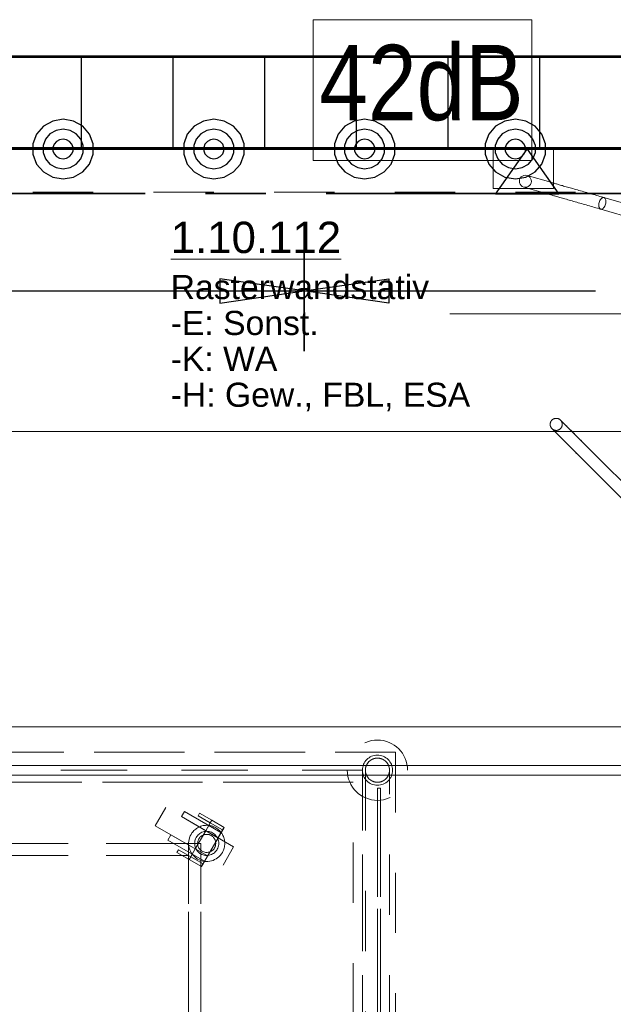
# Model space of a CAD drawing. Header units: metres. Extents: x 29.9 to 45.4, y 22.2 to 35.7.
# Tile 30 of 41: x 38.1 to 39.1, y 31.7 to 33.3. Entities that reach past the tile are written whole.
import ezdxf

# ---------------------------------------------------------------- set-up
doc = ezdxf.new("R2010")
doc.units = ezdxf.units.M
for name, pattern in [('_Rasterlinie_', [0.0075, 0.004, -0.001, 0.0015, -0.001]), ('IMPORT-STRICHPUNKT2_S5 _5_', [1, 0.7, -0.1, 0.1, -0.1]), ('Verdeckt', [0.007144, 0.004763, -0.002381])]:
    doc.linetypes.add(name, pattern=pattern)
for name, color, linetype, lineweight, true_color in [('1233-X-Ref ARC-BTG_00_dwg', 7, 'Continuous', 5, 0x767676), ('M---BAUGD------', 7, 'Continuous', 5, 0xf50000), ('M---BAUGD-DECKE---', 7, 'Continuous', 5, 0xf50000), ('M---MOBID--verdeckt', 7, 'Verdeckt', 5, 0x0f0fff)]:
    doc.layers.add(name, color=color, linetype=linetype, lineweight=lineweight, true_color=true_color)
for name, color, linetype, lineweight in [('A-FLOR', 7, 'Continuous', 9), ('A-WALL', 7, 'Continuous', 9), ('Achsen', 7, 'Continuous', 25), ('HT---MT-Einrichtung', 7, 'Continuous', 9), ('M---TEXTD------', 7, 'Continuous', 5), ('M---VERMD------', 7, 'Continuous', 5), ('M---VERMD-------50', 7, 'Continuous', 5), ('S-GRID', 7, 'Continuous', 5), ('Wand Trockenbau', 7, 'Continuous', 25)]:
    doc.layers.add(name, color=color, linetype=linetype, lineweight=lineweight)
doc.styles.add('Arial_18', font='arial.ttf', dxfattribs={"height": 0.052})
doc.styles.add('Arial_19', font='arial.ttf', dxfattribs={"height": 0.04})
doc.styles.add('Arial_3', font='arial.ttf', dxfattribs={"width": 0.83, "height": 0.125})
doc.styles.add('Arial_B', font='arialbd.ttf', dxfattribs={"width": 0.8, "height": 0.092857})
doc.dimstyles.new('HT-BEM-AFU', dxfattribs={"dimscale": 0.3048, "dimtxt": 0.091823, "dimasz": 0.164042, "dimexe": 0.164042, "dimexo": 0.0625, "dimgap": 0.016404, "dimtad": 1, "dimrnd": 0.001, "dimzin": 0, "dimdsep": 46, "dimtxsty": 'Arial_B', "dimblk1": 'OBLIQUE', "dimblk2": 'OBLIQUE', "dimsah": 1, "dimcen": 0.09, "dimdle": 0.082021, "dimazin": 0, "dimtfac": 1, "dimtdec": 4, "dimtix": 1, "dimtmove": 0, "dimatfit": 3, "dimfxl": 0.164042, "dimfxlon": 1, "dimtvp": 1, "dimtfill": 1, "dimtolj": 1, "dimtzin": 0, "dimarcsym": 2})

# ---------------------------------------------------------------- blocks, each defined once
blk = doc.blocks.new('Family - Trockenbauwand-2515856-OKFFB EG - G0641-Rö-für Ausschreibung')
at = {"layer": 'A-WALL', "lineweight": 35}
for p, q in [((6.125, 0.152), (-0.273, 0.152)), ((0, 0), (5.85, 0))]:
    blk.add_line(p, q, dxfattribs=at)
blk = doc.blocks.new('Family - Innenausbau-2516038-OKFFB EG - G0641-Rö-für Ausschreibung')
at = {"layer": 'A-FLOR'}
for p, q in [((0.0012, 0), (6.4, 0)), ((6.4, 0), (0.0012, 0))]:
    blk.add_line(p, q, dxfattribs=at)
blk = doc.blocks.new('Family - Innenausbau-2522000-OKFFB EG - G0641-Rö-für Ausschreibung')
at = {"layer": 'A-FLOR'}
for p, q in [((6.275, 4.9988), (0.425, 4.9988)), ((0.425, 4.9988), (6.275, 4.9988))]:
    blk.add_line(p, q, dxfattribs=at)
blk = doc.blocks.new('GSKKBA-5M GG-- 000V21-260422_ifc-1-OKFFB EG - G0641-Rö-für Ausschreibung')
at = {"layer": 'A-FLOR', "lineweight": 9}
for name, p in [('Family - Innenausbau-2516038-OKFFB EG - G0641-Rö-für Ausschreibung', (35.625, 33.2258)), ('Family - Innenausbau-2522000-OKFFB EG - G0641-Rö-für Ausschreibung', (35.475, 28.075))]:
    blk.add_blockref(name, p, dxfattribs=at)
at = {"layer": 'A-WALL', "lineweight": 9}
blk.add_blockref('Family - Trockenbauwand-2515856-OKFFB EG - G0641-Rö-für Ausschreibung', (35.9, 33.0738), dxfattribs=at)
blk = doc.blocks.new('HT_110110_Röntgen-Aufnahmesystem - HT_110110-9228554-OKFFB EG - G0641-Rö-für Ausschreibung')
at = {"layer": 'M---BAUGD-DECKE---'}
for p, q in [((-1.6, 1.584), (2, 1.584)), ((-1.6, 1.584), (2, 1.584)), ((2, 1.52), (-1.6, 1.52)), ((-1.6, 1.52), (2, 1.52)), ((-1.6, 1.504), (2, 1.504)), ((-1.6, 1.504), (2, 1.504))]:
    blk.add_line(p, q, dxfattribs=at)
blk = doc.blocks.new('HT_110112_Rasterwandstativ - HT_110112-9225915-OKFFB EG - G0641-Rö-für Ausschreibung')
at = {"layer": 'M---BAUGD------'}
for p, q in [((-0.4633, 0), (-0.5633, 0)), ((-0.5633, 0), (-0.4633, 0)), ((-0.5633, 0), (-0.5633, -0.0674)), ((-0.5633, 0), (-0.5633, -0.0674)), ((-0.4633, 0), (-0.4633, -0.0674)), ((-0.4633, -0.0674), (-0.4633, 0)), ((-0.4676, -0.0572), (-0.5071, -0.0459)), ((-0.5126, -0.0651), (-0.4731, -0.0764)), ((-0.4633, -0.0674), (-0.5633, -0.0674)), ((-0.5633, -0.0674), (-0.4633, -0.0674)), ((-0.1892, -0.137), (-0.3795, -0.0825)), ((-0.385, -0.1017), (-0.1947, -0.1563)), ((-0.41, -0.5215), (-0.2756, -0.6559)), ((-0.41, -0.5215), (-0.2756, -0.6559)), ((-0.2615, -0.6417), (-0.3958, -0.5074)), ((-0.2615, -0.6417), (-0.3958, -0.5074))]:
    blk.add_line(p, q, dxfattribs=at)
at = {"layer": 'M---BAUGD------', "flags": 128}
for points in [[(-0.4676, -0.0572), (-0.4673, -0.0573), (-0.4668, -0.0574), (-0.4663, -0.0576), (-0.4656, -0.0578), (-0.4649, -0.058), (-0.464, -0.0582), (-0.4631, -0.0585), (-0.462, -0.0588), (-0.4608, -0.0591), (-0.4596, -0.0595), (-0.4582, -0.0599), (-0.4568, -0.0603), (-0.4553, -0.0607), (-0.4537, -0.0612), (-0.452, -0.0617), (-0.4502, -0.0622), (-0.4483, -0.0627), (-0.4464, -0.0633), (-0.4444, -0.0639), (-0.4423, -0.0645), (-0.4401, -0.0651), (-0.4379, -0.0657), (-0.4356, -0.0664), (-0.4333, -0.067), (-0.4309, -0.0677), (-0.4285, -0.0684), (-0.426, -0.0691), (-0.4235, -0.0698), (-0.421, -0.0706), (-0.4184, -0.0713), (-0.4158, -0.0721), (-0.4131, -0.0728), (-0.4105, -0.0736), (-0.4078, -0.0743), (-0.4051, -0.0751), (-0.4024, -0.0759), (-0.3998, -0.0767), (-0.3971, -0.0774), (-0.3944, -0.0782), (-0.3917, -0.079), (-0.389, -0.0797), (-0.3864, -0.0805), (-0.3838, -0.0812), (-0.3812, -0.082), (-0.3795, -0.0825)], [(-0.385, -0.1017), (-0.3876, -0.1009), (-0.3902, -0.1002), (-0.3928, -0.0994), (-0.3955, -0.0987), (-0.3981, -0.0979), (-0.4008, -0.0972), (-0.4035, -0.0964), (-0.4062, -0.0956), (-0.4089, -0.0948), (-0.4116, -0.0941), (-0.4142, -0.0933), (-0.4169, -0.0925), (-0.4196, -0.0918), (-0.4222, -0.091), (-0.4248, -0.0903), (-0.4274, -0.0895), (-0.4299, -0.0888), (-0.4324, -0.0881), (-0.4349, -0.0874), (-0.4373, -0.0867), (-0.4396, -0.086), (-0.4419, -0.0854), (-0.4442, -0.0847), (-0.4464, -0.0841), (-0.4485, -0.0835), (-0.4506, -0.0829), (-0.4526, -0.0823), (-0.4545, -0.0818), (-0.4563, -0.0812), (-0.4581, -0.0807), (-0.4597, -0.0803), (-0.4613, -0.0798), (-0.4628, -0.0794), (-0.4642, -0.079), (-0.4655, -0.0786), (-0.4668, -0.0782), (-0.4679, -0.0779), (-0.4689, -0.0776), (-0.4698, -0.0774), (-0.4707, -0.0771), (-0.4714, -0.0769), (-0.472, -0.0767), (-0.4725, -0.0766), (-0.4729, -0.0765), (-0.4731, -0.0764)], [(-0.4658, -0.4656), (-0.4661, -0.4654), (-0.4664, -0.4651), (-0.4666, -0.4647), (-0.4669, -0.4644), (-0.4671, -0.4641), (-0.4673, -0.4638), (-0.4675, -0.4634), (-0.4677, -0.4631), (-0.4679, -0.4627), (-0.468, -0.4623), (-0.4682, -0.462), (-0.4683, -0.4616), (-0.4684, -0.4612), (-0.4685, -0.4608), (-0.4686, -0.4604), (-0.4686, -0.46), (-0.4687, -0.4596), (-0.4687, -0.4592), (-0.4687, -0.4588), (-0.4688, -0.4584), (-0.4687, -0.458), (-0.4687, -0.4576), (-0.4687, -0.4572), (-0.4686, -0.4568), (-0.4685, -0.4564), (-0.4684, -0.4561), (-0.4683, -0.4557), (-0.4682, -0.4553), (-0.4681, -0.4549), (-0.4679, -0.4545), (-0.4677, -0.4542), (-0.4676, -0.4538), (-0.4674, -0.4535), (-0.4671, -0.4531), (-0.4669, -0.4528), (-0.4667, -0.4525), (-0.4664, -0.4522), (-0.4662, -0.4519), (-0.4659, -0.4516), (-0.4658, -0.4515)], [(-0.4658, -0.4515), (-0.4655, -0.4512), (-0.4652, -0.451), (-0.4649, -0.4507), (-0.4646, -0.4505), (-0.4643, -0.4502), (-0.4639, -0.45), (-0.4636, -0.4498), (-0.4632, -0.4496), (-0.4629, -0.4495), (-0.4625, -0.4493), (-0.4621, -0.4492), (-0.4618, -0.449), (-0.4614, -0.4489), (-0.461, -0.4488), (-0.4606, -0.4487), (-0.4602, -0.4487), (-0.4598, -0.4486), (-0.4594, -0.4486), (-0.459, -0.4486), (-0.4586, -0.4486), (-0.4582, -0.4486), (-0.4578, -0.4486), (-0.4574, -0.4487), (-0.457, -0.4487), (-0.4566, -0.4488), (-0.4562, -0.4489), (-0.4558, -0.449), (-0.4555, -0.4491), (-0.4551, -0.4493), (-0.4547, -0.4494), (-0.4544, -0.4496), (-0.454, -0.4498), (-0.4537, -0.45), (-0.4533, -0.4502), (-0.453, -0.4504), (-0.4527, -0.4506), (-0.4524, -0.4509), (-0.452, -0.4512), (-0.4518, -0.4514), (-0.4517, -0.4515)], [(-0.4517, -0.4515), (-0.4516, -0.4515), (-0.4515, -0.4517), (-0.4513, -0.4519), (-0.451, -0.4522), (-0.4506, -0.4526), (-0.4501, -0.4531), (-0.4495, -0.4537), (-0.4488, -0.4543), (-0.4481, -0.4551), (-0.4473, -0.4559), (-0.4464, -0.4568), (-0.4454, -0.4578), (-0.4443, -0.4589), (-0.4431, -0.46), (-0.4419, -0.4613), (-0.4406, -0.4626), (-0.4393, -0.4639), (-0.4378, -0.4654), (-0.4363, -0.4669), (-0.4347, -0.4684), (-0.4331, -0.4701), (-0.4314, -0.4718), (-0.4297, -0.4735), (-0.4279, -0.4753), (-0.426, -0.4772), (-0.4241, -0.4791), (-0.4221, -0.481), (-0.4202, -0.483), (-0.4181, -0.4851), (-0.4161, -0.4871), (-0.414, -0.4892), (-0.4118, -0.4914), (-0.4097, -0.4935), (-0.4075, -0.4957), (-0.4053, -0.4979), (-0.4031, -0.5001), (-0.4009, -0.5023), (-0.3987, -0.5045), (-0.3964, -0.5068), (-0.3958, -0.5074)], [(-0.3958, -0.5074), (-0.398, -0.5051), (-0.4003, -0.5029), (-0.4025, -0.5007), (-0.4047, -0.4985), (-0.4069, -0.4963), (-0.4091, -0.4941), (-0.4113, -0.4919), (-0.4134, -0.4898), (-0.4155, -0.4877), (-0.4176, -0.4856), (-0.4196, -0.4836), (-0.4216, -0.4816), (-0.4236, -0.4796), (-0.4255, -0.4777), (-0.4274, -0.4758), (-0.4292, -0.474), (-0.4309, -0.4722), (-0.4327, -0.4705), (-0.4343, -0.4689), (-0.4359, -0.4673), (-0.4374, -0.4658), (-0.4389, -0.4643), (-0.4403, -0.4629), (-0.4416, -0.4616), (-0.4428, -0.4604), (-0.444, -0.4592), (-0.4451, -0.4581), (-0.4461, -0.4571), (-0.447, -0.4562), (-0.4479, -0.4553), (-0.4487, -0.4545), (-0.4493, -0.4538), (-0.4499, -0.4533), (-0.4504, -0.4527), (-0.4509, -0.4523), (-0.4512, -0.452), (-0.4515, -0.4517), (-0.4516, -0.4516), (-0.4517, -0.4515), (-0.4517, -0.4515)], [(-0.4517, -0.4515), (-0.4514, -0.4518), (-0.4511, -0.4521), (-0.4509, -0.4524), (-0.4506, -0.4527), (-0.4504, -0.453), (-0.4502, -0.4534), (-0.45, -0.4537), (-0.4498, -0.4541), (-0.4496, -0.4544), (-0.4495, -0.4548), (-0.4493, -0.4552), (-0.4492, -0.4556), (-0.4491, -0.456), (-0.449, -0.4563), (-0.4489, -0.4567), (-0.4489, -0.4571), (-0.4488, -0.4575), (-0.4488, -0.4579), (-0.4488, -0.4583), (-0.4488, -0.4587), (-0.4488, -0.4591), (-0.4488, -0.4595), (-0.4488, -0.4599), (-0.4489, -0.4603), (-0.449, -0.4607), (-0.4491, -0.4611), (-0.4492, -0.4615), (-0.4493, -0.4619), (-0.4494, -0.4622), (-0.4496, -0.4626), (-0.4498, -0.463), (-0.45, -0.4633), (-0.4501, -0.4637), (-0.4504, -0.464), (-0.4506, -0.4643), (-0.4508, -0.4647), (-0.4511, -0.465), (-0.4513, -0.4653), (-0.4516, -0.4656), (-0.4517, -0.4656)], [(-0.4658, -0.4656), (-0.4658, -0.4657), (-0.4656, -0.4658), (-0.4654, -0.466), (-0.4651, -0.4664), (-0.4647, -0.4668), (-0.4642, -0.4672), (-0.4636, -0.4678), (-0.463, -0.4685), (-0.4622, -0.4692), (-0.4614, -0.4701), (-0.4605, -0.471), (-0.4595, -0.472), (-0.4584, -0.473), (-0.4573, -0.4742), (-0.4561, -0.4754), (-0.4548, -0.4767), (-0.4534, -0.4781), (-0.452, -0.4795), (-0.4505, -0.481), (-0.4489, -0.4826), (-0.4472, -0.4842), (-0.4456, -0.4859), (-0.4438, -0.4877), (-0.442, -0.4895), (-0.4401, -0.4913), (-0.4382, -0.4932), (-0.4363, -0.4952), (-0.4343, -0.4972), (-0.4323, -0.4992), (-0.4302, -0.5013), (-0.4281, -0.5034), (-0.426, -0.5055), (-0.4238, -0.5076), (-0.4216, -0.5098), (-0.4195, -0.512), (-0.4172, -0.5142), (-0.415, -0.5164), (-0.4128, -0.5187), (-0.4106, -0.5209), (-0.41, -0.5215)], [(-0.41, -0.5215), (-0.4122, -0.5193), (-0.4144, -0.517), (-0.4166, -0.5148), (-0.4189, -0.5126), (-0.4211, -0.5104), (-0.4232, -0.5082), (-0.4254, -0.5061), (-0.4275, -0.5039), (-0.4296, -0.5018), (-0.4317, -0.4998), (-0.4338, -0.4977), (-0.4358, -0.4957), (-0.4377, -0.4938), (-0.4396, -0.4918), (-0.4415, -0.49), (-0.4433, -0.4881), (-0.4451, -0.4864), (-0.4468, -0.4847), (-0.4484, -0.483), (-0.45, -0.4814), (-0.4516, -0.4799), (-0.453, -0.4785), (-0.4544, -0.4771), (-0.4557, -0.4757), (-0.457, -0.4745), (-0.4581, -0.4733), (-0.4592, -0.4722), (-0.4602, -0.4712), (-0.4612, -0.4703), (-0.462, -0.4694), (-0.4628, -0.4687), (-0.4635, -0.468), (-0.4641, -0.4674), (-0.4646, -0.4669), (-0.465, -0.4665), (-0.4653, -0.4661), (-0.4656, -0.4659), (-0.4658, -0.4657), (-0.4658, -0.4656), (-0.4658, -0.4656)], [(-0.4517, -0.4656), (-0.452, -0.4659), (-0.4523, -0.4662), (-0.4526, -0.4664), (-0.4529, -0.4667), (-0.4532, -0.4669), (-0.4536, -0.4671), (-0.4539, -0.4673), (-0.4543, -0.4675), (-0.4546, -0.4677), (-0.455, -0.4678), (-0.4554, -0.468), (-0.4557, -0.4681), (-0.4561, -0.4682), (-0.4565, -0.4683), (-0.4569, -0.4684), (-0.4573, -0.4685), (-0.4577, -0.4685), (-0.4581, -0.4686), (-0.4585, -0.4686), (-0.4589, -0.4686), (-0.4593, -0.4686), (-0.4597, -0.4685), (-0.4601, -0.4685), (-0.4605, -0.4684), (-0.4609, -0.4683), (-0.4613, -0.4683), (-0.4617, -0.4681), (-0.462, -0.468), (-0.4624, -0.4679), (-0.4628, -0.4677), (-0.4631, -0.4676), (-0.4635, -0.4674), (-0.4638, -0.4672), (-0.4642, -0.467), (-0.4645, -0.4667), (-0.4648, -0.4665), (-0.4652, -0.4663), (-0.4655, -0.466), (-0.4657, -0.4657), (-0.4658, -0.4656)]]:
    blk.add_lwpolyline(points, dxfattribs=at)
at = {"layer": 'M---BAUGD------'}
for start_param, end_param in [(4.712389, 7.853982), (1.570796, 4.712389)]:
    blk.add_ellipse((-0.5099, -0.0555), major_axis=(0.00276, 0.00961), ratio=0.994522, start_param=start_param, end_param=end_param, dxfattribs=at)
for points, knots in [([(-0.3874, -0.0906), (-0.3877, -0.0917), (-0.3882, -0.0941), (-0.3881, -0.0967), (-0.3877, -0.0986), (-0.3872, -0.0997), (-0.3866, -0.1006), (-0.3859, -0.1013), (-0.385, -0.1017), (-0.3841, -0.1018), (-0.3831, -0.1017), (-0.3817, -0.1011), (-0.38, -0.0996), (-0.3782, -0.0969), (-0.3774, -0.0947), (-0.377, -0.0936)], [0, 0, 0, 0, 0.111111, 0.222222, 0.277778, 0.333333, 0.388889, 0.444444, 0.5, 0.555556, 0.611111, 0.666667, 0.777778, 0.888889, 1, 1, 1, 1]), ([(-0.377, -0.0936), (-0.3767, -0.0924), (-0.3763, -0.0901), (-0.3764, -0.0869), (-0.3771, -0.0847), (-0.3779, -0.0835), (-0.3787, -0.0828), (-0.3795, -0.0824), (-0.3804, -0.0823), (-0.3814, -0.0825), (-0.3824, -0.0829), (-0.3834, -0.0837), (-0.3847, -0.085), (-0.3862, -0.0873), (-0.3871, -0.0895), (-0.3874, -0.0906)], [0, 0, 0, 0, 0.111111, 0.222222, 0.333333, 0.388889, 0.444444, 0.5, 0.555556, 0.611111, 0.666667, 0.722222, 0.777778, 0.888889, 1, 1, 1, 1])]:
    blk.add_open_spline(points, degree=3, knots=knots, dxfattribs=at)
blk = doc.blocks.new('HT_2_Platzhalter_Patientenbett - HT_Platzhalter Patientenbett-9323804-OKFFB EG - G0641-Rö-für Ausschreibung')
at = {"layer": 'M---MOBID--verdeckt'}
for p, q in [((2.25, 0.55), (0, 0.55)), ((0, 0.55), (2.25, 0.55)), ((2.25, 0.55), (0, 0.55)), ((0, 0.55), (2.25, 0.55)), ((2.25, 0.55), (0, 0.55)), ((0, 0.55), (2.25, 0.55)), ((2.25, -0.55), (2.25, 0.55)), ((2.25, 0.55), (2.25, -0.55)), ((2.25, -0.55), (2.25, 0.55)), ((2.25, 0.55), (2.25, -0.55)), ((2.25, -0.55), (2.25, 0.55)), ((2.25, 0.55), (2.25, -0.55)), ((2.195, 0.52), (0.055, 0.52)), ((0.105, 0.52), (2.145, 0.52)), ((2.195, 0.52), (2.145, 0.52)), ((2.195, -0.52), (2.195, 0.52)), ((2.195, 0.52), (2.195, -0.52)), ((2.2, 0.52), (2.2, -0.52)), ((2.24, -0.52), (2.24, 0.52)), ((0.564, 0.5), (2.13, 0.5)), ((2.13, 0.5), (0.564, 0.5)), ((2.18, 0.5), (2.13, 0.5)), ((2.18, -0.5), (2.18, 0.5)), ((2.22, -0.49), (2.22, 0.49)), ((2.22, 0.49), (2.225, 0.49)), ((2.225, 0.49), (2.22, 0.49)), ((2.22, 0.49), (2.22, -0.49)), ((2.225, 0.49), (2.225, -0.49)), ((2.225, -0.49), (2.225, 0.49)), ((1.8689, 0.458), (1.8514, 0.4277)), ((1.9815, 0.393), (1.8689, 0.458)), ((1.9815, 0.393), (1.8689, 0.458)), ((1.8999, 0.4517), (1.8949, 0.443)), ((1.8949, 0.443), (1.9555, 0.408)), ((1.8949, 0.443), (1.9555, 0.408)), ((1.9605, 0.4167), (1.8999, 0.4517)), ((1.9605, 0.4167), (1.8999, 0.4517)), ((1.925, 0.4487), (1.9225, 0.4444)), ((1.9225, 0.4444), (1.925, 0.4487)), ((1.9428, 0.4326), (1.9225, 0.4444)), ((1.9428, 0.4326), (1.9225, 0.4444)), ((1.925, 0.4487), (1.9453, 0.4369)), ((1.9453, 0.4369), (1.925, 0.4487)), ((1.8514, 0.4277), (1.964, 0.3627)), ((1.8514, 0.4277), (1.964, 0.3627)), ((1.9453, 0.4369), (1.9353, 0.4196)), ((1.9353, 0.4196), (1.9428, 0.4326)), ((1.9453, 0.4369), (1.9428, 0.4326)), ((1.9453, 0.4369), (1.9428, 0.4326)), ((1.9428, 0.4326), (1.9453, 0.4369)), ((1.9632, 0.4209), (1.9428, 0.4326)), ((1.9657, 0.4252), (1.9453, 0.4369)), ((1.9657, 0.4252), (1.9453, 0.4369)), ((1.9557, 0.4079), (1.9657, 0.4252)), ((1.9632, 0.4209), (1.9657, 0.4252)), ((1.8774, 0.4127), (1.8724, 0.404)), ((1.938, 0.3777), (1.8774, 0.4127)), ((1.938, 0.3777), (1.8774, 0.4127)), ((1.9178, 0.3893), (1.9353, 0.4196)), ((1.9353, 0.4196), (1.9178, 0.3893)), ((1.9555, 0.408), (1.9605, 0.4167)), ((1.9632, 0.4209), (1.9557, 0.4079)), ((1.9069, 0.3986), (0.37, 0.3986)), ((0.37, 0.3986), (1.9069, 0.3986)), ((1.8724, 0.404), (1.933, 0.369)), ((1.8724, 0.404), (1.933, 0.369)), ((1.9269, 0.3986), (1.9069, 0.3986)), ((1.9069, 0.3986), (1.9069, -0.415)), ((1.9069, -0.415), (1.9069, 0.3986)), ((1.9069, 0.3986), (1.9269, 0.3986)), ((1.9069, 0.3786), (1.9069, 0.3986)), ((1.9069, 0.3986), (1.9069, 0.3786)), ((1.9269, -0.415), (1.9269, 0.3986)), ((1.9269, 0.3986), (1.9269, -0.415)), ((1.9382, 0.3776), (1.9557, 0.4079)), ((1.9557, 0.4079), (1.9382, 0.3776)), ((1.964, 0.3627), (1.9815, 0.393)), ((0.37, 0.3786), (1.9069, 0.3786)), ((1.9069, 0.3786), (0.37, 0.3786)), ((1.89, 0.3881), (1.8875, 0.3837)), ((1.8875, 0.3837), (1.89, 0.3881)), ((1.9078, 0.372), (1.8875, 0.3837)), ((1.9078, 0.372), (1.8875, 0.3837)), ((1.89, 0.3881), (1.9103, 0.3763)), ((1.9103, 0.3763), (1.89, 0.3881)), ((1.9178, 0.3893), (1.9078, 0.372)), ((1.9103, 0.3763), (1.9078, 0.372)), ((1.9103, 0.3763), (1.9078, 0.372)), ((1.9078, 0.372), (1.9103, 0.3763)), ((1.9103, 0.3763), (1.9178, 0.3893)), ((1.9103, 0.3763), (1.9307, 0.3646)), ((1.9282, 0.3602), (1.9382, 0.3776)), ((1.9382, 0.3776), (1.9307, 0.3646)), ((1.933, 0.369), (1.938, 0.3777)), ((1.9078, 0.372), (1.9282, 0.3602)), ((1.9282, 0.3602), (1.9078, 0.372)), ((1.9282, 0.3602), (1.9307, 0.3646))]:
    blk.add_line(p, q, dxfattribs=at)
for centre, radius, start, end in [((2.22, 0.52), 0.05, 360, 180), ((2.22, 0.52), 0.05, 0, 180), ((2.22, 0.52), 0.025, 360, 180), ((2.22, 0.52), 0.025, 0, 180), ((2.22, 0.52), 0.02, 0, 180), ((2.22, 0.52), 0.05, 180, 360), ((2.22, 0.52), 0.05, 180, 0), ((2.22, 0.52), 0.025, 180, 360), ((2.22, 0.52), 0.025, 180, 0), ((2.22, 0.52), 0.02, 180, 0), ((1.9368, 0.3986), 0.03, 330, 150), ((1.9368, 0.3986), 0.03, 330, 150), ((1.9368, 0.3986), 0.03, 150, 330), ((1.9368, 0.3986), 0.03, 150, 330), ((1.9368, 0.3986), 0.02, 0, 180), ((1.9368, 0.3986), 0.02, 0, 180), ((1.9368, 0.3986), 0.015, 330, 150), ((1.9368, 0.3986), 0.015, 330, 150), ((1.9368, 0.3986), 0.02, 180, 0), ((1.9368, 0.3986), 0.02, 180, 0), ((1.9368, 0.3986), 0.015, 150, 330), ((1.9368, 0.3986), 0.015, 150, 330)]:
    blk.add_arc(centre, radius, start, end, dxfattribs=at)
for points in [[(2.24, 0.52), (2.24, 0.5218), (2.2397, 0.5244), (2.2385, 0.5277), (2.2376, 0.5296), (2.2366, 0.5311), (2.2356, 0.5325), (2.2345, 0.5339), (2.2332, 0.535), (2.2318, 0.5362), (2.23, 0.5374), (2.2277, 0.5385), (2.2244, 0.5397), (2.22, 0.5402), (2.2156, 0.5397), (2.2123, 0.5385), (2.21, 0.5374), (2.2082, 0.5362), (2.2068, 0.535), (2.2055, 0.5339), (2.2041, 0.5322), (2.2029, 0.5304), (2.202, 0.5289), (2.2013, 0.5273), (2.2003, 0.5244), (2.2, 0.5218), (2.2, 0.52)], [(2.2, 0.52), (2.2, 0.5182), (2.2003, 0.5156), (2.2015, 0.5123), (2.2024, 0.5104), (2.2034, 0.5089), (2.2044, 0.5075), (2.2055, 0.5061), (2.2068, 0.505), (2.2082, 0.5038), (2.21, 0.5026), (2.2123, 0.5015), (2.2156, 0.5003), (2.22, 0.4998), (2.2244, 0.5003), (2.2277, 0.5015), (2.23, 0.5026), (2.2318, 0.5038), (2.2332, 0.505), (2.2345, 0.5061), (2.2359, 0.5078), (2.2371, 0.5096), (2.238, 0.5111), (2.2387, 0.5127), (2.2397, 0.5156), (2.24, 0.5182), (2.24, 0.52)]]:
    blk.add_open_spline(points, degree=3, knots=[0, 0, 0, 0, 0.083333, 0.125, 0.166667, 0.1875, 0.208333, 0.25, 0.270833, 0.291667, 0.333333, 0.375, 0.416667, 0.5, 0.583333, 0.625, 0.666667, 0.708333, 0.729167, 0.75, 0.791667, 0.833333, 0.854167, 0.875, 0.916667, 1, 1, 1, 1], dxfattribs=at)
blk = doc.blocks.new('1233-X-Ref ARC-BTG_00_dwg-10239373-OKFFB EG - G0641-Rö-für Ausschreibung')
at = {"layer": '1233-X-Ref ARC-BTG_00_dwg', "color": 7, "lineweight": 9, "flags": 128}
blk.add_lwpolyline([(62.3733, 38.3137), (62.7361, 38.3137), (62.7361, 38.547), (62.3733, 38.547)], close=True, dxfattribs=at)
at = {"layer": '1233-X-Ref ARC-BTG_00_dwg', "color": 7, "lineweight": 25, "flags": 128}
for points in [[(61.9586, 38.2832), (61.9758, 38.2859), (61.9913, 38.2947), (62.0026, 38.3076), (62.0086, 38.3238), (62.0086, 38.3409), (62.0026, 38.357), (61.9913, 38.3703), (61.9758, 38.3787), (61.9586, 38.3818), (61.9413, 38.3787), (61.9258, 38.3703), (61.9146, 38.357), (61.9086, 38.3409), (61.9086, 38.3238), (61.9146, 38.3076), (61.9258, 38.2947), (61.9413, 38.2859)], [(62.2086, 38.2832), (62.2258, 38.2859), (62.2413, 38.2947), (62.2526, 38.3076), (62.2586, 38.3238), (62.2586, 38.3409), (62.2526, 38.357), (62.2413, 38.3703), (62.2258, 38.3787), (62.2086, 38.3818), (62.1913, 38.3787), (62.1758, 38.3703), (62.1646, 38.357), (62.1586, 38.3409), (62.1586, 38.3238), (62.1646, 38.3076), (62.1758, 38.2947), (62.1913, 38.2859)], [(62.4586, 38.2832), (62.4758, 38.2859), (62.4913, 38.2947), (62.5026, 38.3076), (62.5086, 38.3238), (62.5086, 38.3409), (62.5026, 38.357), (62.4913, 38.3703), (62.4758, 38.3787), (62.4586, 38.3818), (62.4413, 38.3787), (62.4258, 38.3703), (62.4146, 38.357), (62.4086, 38.3409), (62.4086, 38.3238), (62.4146, 38.3076), (62.4258, 38.2947), (62.4413, 38.2859)], [(62.7086, 38.2832), (62.7258, 38.2859), (62.7413, 38.2947), (62.7526, 38.3076), (62.7586, 38.3238), (62.7586, 38.3409), (62.7526, 38.357), (62.7413, 38.3703), (62.7258, 38.3787), (62.7086, 38.3818), (62.6913, 38.3787), (62.6758, 38.3703), (62.6646, 38.357), (62.6586, 38.3409), (62.6586, 38.3238), (62.6646, 38.3076), (62.6758, 38.2947), (62.6913, 38.2859)], [(61.9586, 38.2996), (61.9701, 38.3017), (61.9803, 38.3073), (61.9878, 38.3161), (61.9918, 38.3269), (61.9918, 38.3381), (61.9878, 38.349), (61.9803, 38.3577), (61.9701, 38.3633), (61.9586, 38.3654), (61.9471, 38.3633), (61.9368, 38.3577), (61.9293, 38.349), (61.9253, 38.3381), (61.9253, 38.3269), (61.9293, 38.3161), (61.9368, 38.3073), (61.9471, 38.3017)], [(62.2086, 38.2996), (62.2201, 38.3017), (62.2303, 38.3073), (62.2378, 38.3161), (62.2418, 38.3269), (62.2418, 38.3381), (62.2378, 38.349), (62.2303, 38.3577), (62.2201, 38.3633), (62.2086, 38.3654), (62.1971, 38.3633), (62.1868, 38.3577), (62.1793, 38.349), (62.1753, 38.3381), (62.1753, 38.3269), (62.1793, 38.3161), (62.1868, 38.3073), (62.1971, 38.3017)], [(62.4586, 38.2996), (62.4701, 38.3017), (62.4803, 38.3073), (62.4878, 38.3161), (62.4918, 38.3269), (62.4918, 38.3381), (62.4878, 38.349), (62.4803, 38.3577), (62.4701, 38.3633), (62.4586, 38.3654), (62.4471, 38.3633), (62.4368, 38.3577), (62.4293, 38.349), (62.4253, 38.3381), (62.4253, 38.3269), (62.4293, 38.3161), (62.4368, 38.3073), (62.4471, 38.3017)], [(62.7086, 38.2996), (62.7201, 38.3017), (62.7303, 38.3073), (62.7378, 38.3161), (62.7418, 38.3269), (62.7418, 38.3381), (62.7378, 38.349), (62.7303, 38.3577), (62.7201, 38.3633), (62.7086, 38.3654), (62.6971, 38.3633), (62.6868, 38.3577), (62.6793, 38.349), (62.6753, 38.3381), (62.6753, 38.3269), (62.6793, 38.3161), (62.6868, 38.3073), (62.6971, 38.3017)], [(61.9586, 38.3161), (61.9643, 38.3171), (61.9693, 38.3199), (61.9733, 38.3245), (61.9753, 38.3297), (61.9753, 38.3353), (61.9733, 38.3405), (61.9693, 38.3451), (61.9643, 38.3479), (61.9586, 38.349), (61.9528, 38.3479), (61.9478, 38.3451), (61.9438, 38.3405), (61.9418, 38.3353), (61.9418, 38.3297), (61.9438, 38.3245), (61.9478, 38.3199), (61.9528, 38.3171)], [(62.2086, 38.3161), (62.2143, 38.3171), (62.2193, 38.3199), (62.2233, 38.3245), (62.2253, 38.3297), (62.2253, 38.3353), (62.2233, 38.3405), (62.2193, 38.3451), (62.2143, 38.3479), (62.2086, 38.349), (62.2028, 38.3479), (62.1978, 38.3451), (62.1938, 38.3405), (62.1918, 38.3353), (62.1918, 38.3297), (62.1938, 38.3245), (62.1978, 38.3199), (62.2028, 38.3171)], [(62.4586, 38.3161), (62.4643, 38.3171), (62.4693, 38.3199), (62.4733, 38.3245), (62.4753, 38.3297), (62.4753, 38.3353), (62.4733, 38.3405), (62.4693, 38.3451), (62.4643, 38.3479), (62.4586, 38.349), (62.4528, 38.3479), (62.4478, 38.3451), (62.4438, 38.3405), (62.4418, 38.3353), (62.4418, 38.3297), (62.4438, 38.3245), (62.4478, 38.3199), (62.4528, 38.3171)], [(62.7086, 38.3161), (62.7143, 38.3171), (62.7193, 38.3199), (62.7233, 38.3245), (62.7253, 38.3297), (62.7253, 38.3353), (62.7233, 38.3405), (62.7193, 38.3451), (62.7143, 38.3479), (62.7086, 38.349), (62.7028, 38.3479), (62.6978, 38.3451), (62.6938, 38.3405), (62.6918, 38.3353), (62.6918, 38.3297), (62.6938, 38.3245), (62.6978, 38.3199), (62.7028, 38.3171)], [(62.728, 38.3325), (62.7805, 38.2575), (62.6755, 38.2575)], [(62.3586, 37.9971), (62.3586, 38.0971), (62.2186, 38.1171), (62.2186, 38.0771), (62.3586, 38.0971), (62.4986, 38.1171), (62.4986, 38.0771), (62.3586, 38.0971), (62.3586, 38.1971), (62.3586, 38.0971)]]:
    blk.add_lwpolyline(points, close=True, dxfattribs=at)
blk.add_lwpolyline([(61.4507, 38.0971), (62.3586, 38.0971), (62.8415, 38.0971)], dxfattribs=at)
at = {"layer": 'Achsen', "linetype": 'IMPORT-STRICHPUNKT2_S5 _5_', "lineweight": 35}
blk.add_line((54.3947, 38.2587), (68.5929, 38.2587), dxfattribs=at)
at = {"layer": 'Wand Trockenbau'}
for p, q in [((61.9886, 38.4845), (61.9886, 38.3325)), ((62.1406, 38.4845), (62.1406, 38.3325)), ((62.2926, 38.4845), (62.2926, 38.3325)), ((62.4446, 38.4845), (62.4446, 38.3325)), ((62.5966, 38.4845), (62.5966, 38.3325)), ((62.7486, 38.4845), (62.7486, 38.3325))]:
    blk.add_line(p, q, dxfattribs=at)
at = {"layer": 'Wand Trockenbau', "flags": 128}
blk.add_lwpolyline([(59.2836, 38.4845), (59.2836, 37.9587), (59.4356, 37.9587), (59.4356, 38.0587), (59.3086, 38.0587), (59.3086, 38.4587), (59.4356, 38.4587), (59.7086, 38.4587), (59.7086, 38.3325), (65.5586, 38.3325), (65.5586, 38.4587), (65.8336, 38.4587), (65.8336, 38.4845), (59.4356, 38.4845), (59.4348, 38.4845)], close=True, dxfattribs=at)
at = {"layer": '1233-X-Ref ARC-BTG_00_dwg', "color": 7, "lineweight": 9, "insert": (62.3837, 38.5053), "char_height": 0.125, "width": 0.393307, "attachment_point": 1, "line_spacing_factor": 0.941778, "style": 'Arial_3'}
blk.add_mtext('42dB', dxfattribs=at)
blk = doc.blocks.new('DIMBLOCK7-OKFFB EG - G0641-Rö-für Ausschreibung')
at = {"layer": 'M---VERMD-------50', "color": 1, "true_color": 0xf50000, "transparency": 16777216}
for p, q in [((35.6262, 32.6036), (35.6262, 32.6536)), ((39.4265, 32.6036), (39.4265, 32.6536)), ((35.6012, 32.6036), (39.4515, 32.6036)), ((35.6262, 32.6036), (35.6262, 32.5536)), ((39.4265, 32.6036), (39.4265, 32.5536))]:
    blk.add_line(p, q, dxfattribs=at)
at = {"layer": 'M---VERMD-------50', "color": 1, "lineweight": 9, "true_color": 0xf50000, "transparency": 16777216}
for p, q in [((35.6262, 32.6036), (35.6512, 32.6286)), ((39.4265, 32.6036), (39.4515, 32.6286)), ((35.6262, 32.6036), (35.6012, 32.5786)), ((39.4265, 32.6036), (39.4015, 32.5786))]:
    blk.add_line(p, q, dxfattribs=at)
at = {"layer": 'M---VERMD-------50', "color": 0, "transparency": 16777216, "insert": (37.4318, 32.7321), "char_height": 0.09286, "width": 0.226975, "attachment_point": 1, "line_spacing_factor": 0.941778, "style": 'Arial_B', "bg_fill": 3, "box_fill_scale": 1.25, "bg_fill_color": 256, "bg_fill_true_color": 13158600, "bg_fill_transparency": 0}
blk.add_mtext('3,80', dxfattribs=at)
blk = doc.blocks.new('_Oblique')
at = {"color": 0, "linetype": 'ByBlock', "lineweight": -2}
blk.add_line((-0.5, -0.5), (0.5, 0.5), dxfattribs=at)

msp = doc.modelspace()

# ---------------------------------------------------------------- linework, layer by layer
at = {"layer": 'M---TEXTD------'}
msp.add_line((39.2536, 32.7983), (38.7914, 32.7983), dxfattribs=at)
at = {"layer": 'S-GRID', "color": 175, "linetype": '_Rasterlinie_', "lineweight": 9, "true_color": 0x5555aa}
msp.add_line((30.5, 33), (44.8309, 33), dxfattribs=at)

# ---------------------------------------------------------------- block references
at = {"lineweight": 5}
msp.add_blockref('GSKKBA-5M GG-- 000V21-260422_ifc-1-OKFFB EG - G0641-Rö-für Ausschreibung', (0, 0), dxfattribs=at)
at = {"layer": '1233-X-Ref ARC-BTG_00_dwg', "color": 7, "lineweight": 9}
msp.add_blockref('1233-X-Ref ARC-BTG_00_dwg-10239373-OKFFB EG - G0641-Rö-für Ausschreibung', (-23.8086, -5.2607), dxfattribs=at)
at = {"layer": 'HT---MT-Einrichtung'}
for name, p in [('HT_110112_Rasterwandstativ - HT_110112-9225915-OKFFB EG - G0641-Rö-für Ausschreibung', (39.4265, 33.0738)), ('HT_110110_Röntgen-Aufnahmesystem - HT_110110-9228554-OKFFB EG - G0641-Rö-für Ausschreibung', (37.85, 30.5296)), ('HT_2_Platzhalter_Patientenbett - HT_Platzhalter Patientenbett-9323804-OKFFB EG - G0641-Rö-für Ausschreibung', (36.4513, 31.5217))]:
    msp.add_blockref(name, p, dxfattribs=at)

# ---------------------------------------------------------------- texts
at = {"layer": 'M---TEXTD------', "attachment_point": 1}
for s, insert, char_height, width, style in [('\\L1.10.112', (38.3284, 32.9513), 0.052, 0.336709, 'Arial_18'), ('Rasterwandstativ', (38.3284, 32.8629), 0.04, 0.477004, 'Arial_19'), ('-E: Sonst.', (38.3284, 32.8034), 0.04, 0.272574, 'Arial_19'), ('-K: WA', (38.3284, 32.7439), 0.04, 0.200422, 'Arial_19'), ('-H: Gew., FBL, ESA', (38.3284, 32.6843), 0.04, 0.557173, 'Arial_19')]:
    msp.add_mtext(s, dxfattribs=dict(at, insert=insert, char_height=char_height, width=width, style=style))

# ---------------------------------------------------------------- next in the draw order: dimensions: what is measured, and where the dimension line sits
at = {"layer": 'M---VERMD------', "color": 1, "true_color": 0xf50000}
dim = msp.add_linear_dim(base=(39.4265, 32.6036), p1=(35.6262, 32.6536), p2=(39.4265, 32.6536), dimstyle='HT-BEM-AFU', override={"dimpost": '<>', "dimfxl": 3.8003}, dxfattribs=at)
dim.commit()
dim.dimension.update_dxf_attribs({"geometry": 'DIMBLOCK7-OKFFB EG - G0641-Rö-für Ausschreibung', "text_midpoint": (37.5263, 32.656)})

doc.saveas('drawing.dxf')
